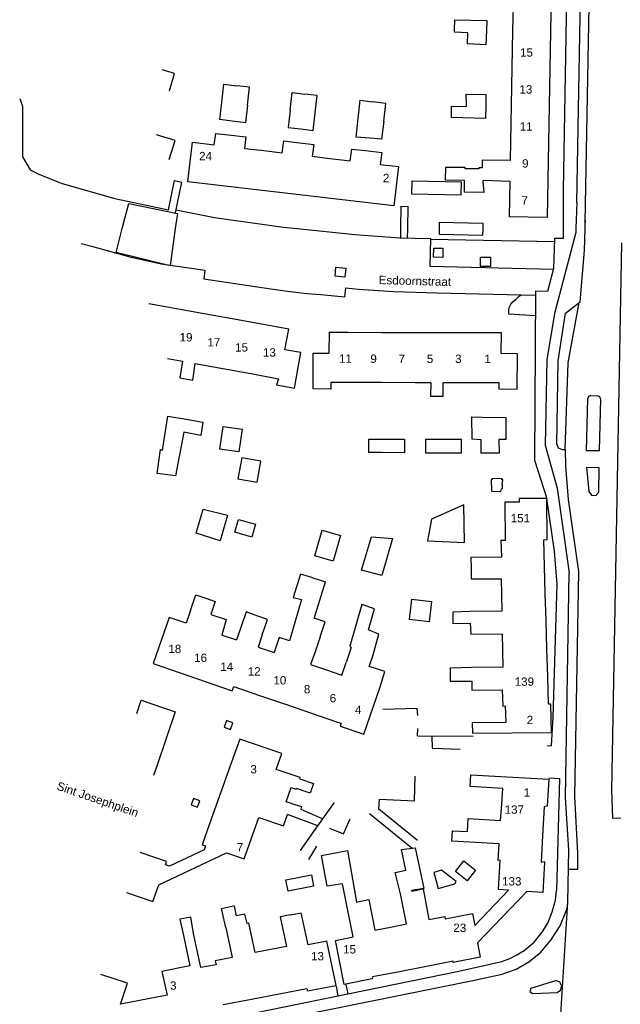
# Model space of a CAD drawing. Extents: x 158343 to 162498, y 431347 to 434500.
# Tile 40 of 248: x 158401 to 158509, y 433860 to 434038. Entities that reach past the tile are written whole.
import ezdxf

# ---------------------------------------------------------------- set-up
doc = ezdxf.new("R2010")
doc.units = 0
doc.header["$LTSCALE"] = 10
doc.header["$MEASUREMENT"] = 0
for name, color, linetype in [('44_plafonds', 8, 'CONTINUOUS'), ('47_binneninrichting', 8, 'CONTINUOUS'), ('HUISNUM', 7, 'CONTINUOUS'), ('STRNM', 7, 'CONTINUOUS')]:
    doc.layers.add(name, color=color, linetype=linetype)
doc.styles.add('Style-STANDARD', font='arial.ttf')

msp = doc.modelspace()

# ---------------------------------------------------------------- linework, layer by layer
at = {"layer": '44_plafonds', "flags": 128}
for points in [[(158489.72, 434035.61), (158489.85, 434042.27)], [(158496.62, 434042.14), (158496.49, 434035.48)], [(158479.21, 434035.81), (158479.23, 434037.61), (158484.99, 434037.51), (158484.94, 434035.7)], [(158484.94, 434035.7), (158484.86, 434033.12), (158481.56, 434033.26), (158481.6, 434035.29), (158479.21, 434035.38), (158479.21, 434035.81)], [(158489.6, 434028.95), (158489.72, 434035.61)], [(158496.49, 434035.48), (158496.37, 434028.82)], [(158427.89, 434024.8), (158428.78, 434027.94), (158426.58, 434028.61)], [(158489.47, 434022.29), (158489.6, 434028.95)], [(158496.37, 434028.82), (158496.24, 434022.16)], [(158437.33, 434022.76), (158437.69, 434025.99), (158440, 434025.72)], [(158441.93, 434022.24), (158442.31, 434025.45), (158440, 434025.72)], [(158449.59, 434021.36), (158449.95, 434024.5), (158452.22, 434024.24)], [(158454.13, 434020.84), (158454.49, 434023.97), (158452.22, 434024.24)], [(158481.33, 434022.44), (158481.32, 434024.19), (158484.85, 434024.13), (158484.81, 434022.38)], [(158439.17, 434019.34), (158436.97, 434019.63), (158437.33, 434022.76)], [(158441.93, 434022.24), (158441.56, 434019.03), (158439.17, 434019.34)], [(158461.84, 434019.81), (158462.2, 434023.14), (158464.51, 434022.84)], [(158466.45, 434019.32), (158466.82, 434022.54), (158464.51, 434022.84)], [(158484.81, 434022.38), (158484.75, 434019.83), (158478.63, 434020.03), (158478.65, 434022.04), (158481.33, 434022.01), (158481.33, 434022.44)], [(158489.34, 434015.62), (158489.47, 434022.29)], [(158496.24, 434022.16), (158496.11, 434015.49)], [(158449.59, 434021.36), (158449.23, 434018.22), (158451.5, 434017.96)], [(158451.5, 434017.96), (158453.77, 434017.69), (158454.13, 434020.84)], [(158463.95, 434016.27), (158461.48, 434016.48), (158461.84, 434019.81)], [(158466.45, 434019.32), (158466.07, 434016.09), (158463.95, 434016.27)], [(158427.81, 434012.42), (158428.89, 434015.85), (158425.56, 434016.91)], [(158435.94, 434015.09), (158436.2, 434017.15), (158438.45, 434016.89)], [(158438.45, 434016.89), (158441.61, 434016.53), (158441.36, 434014.45)], [(158431.62, 434012), (158432.04, 434015.55), (158435.94, 434015.09)], [(158448.18, 434013.65), (158448.48, 434015.8), (158450.83, 434015.52)], [(158450.83, 434015.52), (158453.87, 434015.14), (158453.58, 434013.02)], [(158489.28, 434012.24), (158489.34, 434015.62)], [(158496.11, 434015.49), (158495.99, 434008.83)], [(158441.36, 434014.45), (158444.39, 434014.1)], [(158444.39, 434014.1), (158448.18, 434013.65)], [(158460.39, 434012.21), (158460.73, 434014.32), (158463.19, 434014.04)], [(158463.19, 434014.04), (158466.1, 434013.72), (158465.83, 434011.57)], [(158437.37, 434007.72), (158431.2, 434008.45), (158431.62, 434012)], [(158453.58, 434013.02), (158456.76, 434012.64)], [(158456.76, 434012.64), (158460.39, 434012.21)], [(158465.83, 434011.57), (158469.11, 434011.18), (158468.7, 434007.63)], [(158489.28, 434012.24), (158484.19, 434012.31), (158484.19, 434010.96), (158483.59, 434010.96), (158483.58, 434010.78), (158481.13, 434010.75), (158481.1, 434010.99), (158477.59, 434011.02), (158477.53, 434008.77), (158480.99, 434008.71)], [(158471.52, 434006.22), (158471.57, 434008.62), (158480.38, 434008.44), (158480.33, 434006.03), (158471.52, 434006.22)], [(158489.21, 434008.47), (158484.34, 434008.65), (158484.31, 434008.5), (158484.46, 434006.49), (158480.98, 434006.58), (158480.99, 434008.71)], [(158495.99, 434008.83), (158495.86, 434001.97), (158489.09, 434002.1), (158489.21, 434008.47)], [(158443.55, 434006.99), (158437.37, 434007.72)], [(158449.74, 434006.26), (158443.55, 434006.99)], [(158455.92, 434005.53), (158449.74, 434006.26)], [(158468.7, 434007.63), (158468.28, 434004.08), (158462.11, 434004.8)], [(158462.11, 434004.8), (158455.92, 434005.53)], [(158476.5, 434000), (158476.52, 434001.13), (158484.3, 434000.97), (158484.28, 434000)], [(158484.25, 433998.75), (158476.48, 433998.91), (158476.5, 434000)], [(158484.28, 434000), (158484.25, 433998.75)], [(158429.14, 433985.55), (158424.14, 433986.46)], [(158434.14, 433984.64), (158429.14, 433985.55)], [(158439.14, 433983.73), (158434.14, 433984.64)], [(158444.15, 433982.82), (158439.14, 433983.73)], [(158442.52, 433973.87), (158447.53, 433972.95), (158447.16, 433971.83), (158450.38, 433971.24), (158451.54, 433977.65), (158448.67, 433978.17), (158449.35, 433981.88), (158444.15, 433982.82)], [(158460, 433972.27), (158456.94, 433972.27), (158456.94, 433971.1), (158453.75, 433971.11), (158453.76, 433977.58), (158456.65, 433977.58), (158456.66, 433981.33), (158460.01, 433981.32)], [(158460.01, 433981.32), (158466.06, 433981.31)], [(158466.06, 433981.31), (158472.11, 433981.3)], [(158472.11, 433981.3), (158478.16, 433981.29)], [(158478.16, 433981.29), (158484.21, 433981.28)], [(158484.21, 433981.28), (158487.57, 433981.27), (158487.56, 433977.53), (158490.45, 433977.52), (158490.44, 433971.04), (158487.25, 433971.05), (158487.25, 433972.22), (158484.19, 433972.22)], [(158427.51, 433976.6), (158430.21, 433976.11)], [(158430.21, 433976.11), (158429.76, 433973.13), (158432.09, 433972.72), (158432.52, 433975.69)], [(158432.52, 433975.69), (158437.51, 433974.78)], [(158437.51, 433974.78), (158442.52, 433973.87)], [(158466.05, 433972.26), (158460, 433972.27)], [(158472.1, 433972.24), (158466.05, 433972.26)], [(158474.9, 433972.24), (158472.1, 433972.24)], [(158474.9, 433972.24), (158474.85, 433969.83), (158477.13, 433969.83), (158477.14, 433972.23)], [(158478.14, 433972.23), (158477.14, 433972.23)], [(158484.19, 433972.22), (158478.14, 433972.23)], [(158430.45, 433963.34), (158428.97, 433955.45), (158425.67, 433955.89), (158426.27, 433960.19), (158426.61, 433960.1), (158427.57, 433966.22), (158430.86, 433965.64)], [(158430.86, 433965.64), (158433.88, 433965.1), (158433.51, 433962.7), (158430.45, 433963.34)], [(158483.98, 433961.96), (158482.37, 433962.05), (158482.34, 433966.09), (158484.18, 433966.05)], [(158484.18, 433966.05), (158488.45, 433965.97), (158488.44, 433961.99), (158487.17, 433962.01), (158487.21, 433959.55), (158483.98, 433959.56), (158483.98, 433961.96)], [(158437.54, 433964.36), (158440.96, 433963.87), (158440.37, 433959.76), (158436.95, 433960.25), (158437.54, 433964.36)], [(158466.02, 433959.64), (158463.76, 433959.65), (158463.77, 433962.09), (158466.03, 433962.08)], [(158466.03, 433962.08), (158470.2, 433962.07), (158470.19, 433959.63), (158466.02, 433959.64)], [(158478.13, 433962.03), (158473.94, 433962.03), (158473.94, 433959.6), (158478.12, 433959.6)], [(158478.12, 433959.6), (158480.48, 433959.6), (158480.48, 433962.02), (158478.13, 433962.03)], [(158440.21, 433954.93), (158443.68, 433954.31), (158444.35, 433958.12), (158440.88, 433958.73), (158440.21, 433954.93)], [(158485.89, 433954.77), (158485.81, 433954.77), (158485.84, 433952.67), (158487.55, 433952.64), (158487.63, 433953.14)], [(158487.71, 433954.74), (158487.7, 433954.97), (158485.89, 433954.9), (158485.89, 433954.77)], [(158487.75, 433953.89), (158487.88, 433954.74), (158487.71, 433954.74)], [(158487.75, 433953.89), (158487.77, 433953.15), (158487.63, 433953.14)], [(158495.26, 433943.96), (158495.87, 433943.97), (158495.81, 433951.4), (158490.81, 433951.35), (158490.82, 433950.71), (158488.23, 433950.69), (158488.34, 433943.84)], [(158437, 433943.76), (158432.68, 433945.11), (158433.97, 433949.43), (158438.32, 433948.38), (158437, 433943.76)], [(158480.98, 433943.46), (158480.89, 433950.21), (158475.07, 433947.63), (158474.32, 433943.76), (158480.98, 433943.46)], [(158439.65, 433945.29), (158440.3, 433947.6), (158443.35, 433946.74), (158442.7, 433944.43), (158439.65, 433945.29)], [(158457.33, 433940.09), (158454.06, 433941.04), (158455.38, 433945.65), (158458.66, 433944.71), (158457.33, 433940.09)], [(158466.11, 433937.53), (158462.47, 433938.44), (158464.27, 433944.5), (158468.05, 433944.18), (158466.11, 433937.53)], [(158488.34, 433943.84), (158487.56, 433943.83), (158487.67, 433940.81), (158482.15, 433940.76), (158482.18, 433938.82)], [(158495.4, 433939.2), (158495.26, 433943.96)], [(158482.18, 433938.82), (158482.22, 433936.88), (158487.59, 433936.93), (158487.64, 433934)], [(158495.54, 433934.22), (158495.4, 433939.2)], [(158453.51, 433937.12), (158451.45, 433937.77), (158450.15, 433933.56), (158451.65, 433933.16), (158449.49, 433925.75), (158447.63, 433926.34), (158446.73, 433923.64)], [(158453.51, 433937.12), (158455.96, 433936.36)], [(158454.09, 433929.75), (158453.94, 433929.79), (158455.96, 433936.36)], [(158431.69, 433931.22), (158432.65, 433934.03), (158434.43, 433933.42)], [(158487.64, 433934), (158487.69, 433931.06), (158481.95, 433931.01)], [(158495.68, 433929.38), (158495.54, 433934.22)], [(158434.43, 433933.42), (158436.13, 433932.83), (158435.33, 433930.51)], [(158463.83, 433927.66), (158463.73, 433927.7), (158464.78, 433931.52), (158462.52, 433932.27), (158460.34, 433924.77), (158460.6, 433924.53)], [(158471.53, 433933.23), (158475.03, 433932.81), (158474.6, 433929.19), (158471.1, 433929.61), (158471.53, 433933.23)], [(158430.9, 433928.93), (158427.8, 433929.96), (158424.95, 433921.64), (158429.81, 433919.97)], [(158431.69, 433931.22), (158430.9, 433928.93)], [(158435.33, 433930.51), (158438.08, 433929.59), (158437.3, 433926.79)], [(158443.79, 433930.21), (158441.66, 433930.94), (158440.7, 433928.13)], [(158444.58, 433926.8), (158445.54, 433929.61), (158443.79, 433930.21)], [(158481.95, 433931.01), (158478.9, 433930.93), (158478.9, 433928.89), (158482.03, 433928.91)], [(158440.7, 433928.13), (158439.96, 433925.9)], [(158455.01, 433926.49), (158455.89, 433929.18), (158454.09, 433929.75)], [(158482.03, 433928.91), (158482.11, 433926.97), (158487.76, 433927.02), (158487.82, 433924.01)], [(158495.83, 433924.24), (158495.68, 433929.38)], [(158437.3, 433926.79), (158437.38, 433926.77)], [(158437.38, 433926.77), (158439.96, 433925.9)], [(158444.58, 433926.8), (158443.86, 433924.6)], [(158455.01, 433926.49), (158454.08, 433923.76)], [(158464.52, 433923.19), (158465.59, 433926.95), (158463.83, 433927.66)], [(158443.86, 433924.6), (158446.73, 433923.64)], [(158454.08, 433923.76), (158453.28, 433921.46)], [(158460.6, 433924.53), (158459.68, 433921.84)], [(158463.81, 433921.13), (158464.52, 433923.19)], [(158487.82, 433924.01), (158487.87, 433920.99), (158482.26, 433920.94)], [(158495.97, 433919.3), (158495.83, 433924.24)], [(158453.28, 433921.46), (158456.14, 433920.5)], [(158458.9, 433919.58), (158459.68, 433921.84)], [(158465.72, 433917.3), (158466.64, 433920.2), (158463.81, 433921.13)], [(158429.81, 433919.97), (158434.49, 433918.36)], [(158456.14, 433920.5), (158458.9, 433919.58)], [(158482.26, 433920.94), (158478.4, 433920.82), (158478.42, 433918.47), (158482.3, 433918.49)], [(158496.11, 433914.33), (158495.97, 433919.3)], [(158434.49, 433918.36), (158439.19, 433916.75), (158439.46, 433917.51)], [(158439.46, 433917.51), (158444.11, 433915.91)], [(158482.3, 433918.49), (158482.33, 433916.88), (158487.79, 433916.93), (158487.9, 433914), (158488.3, 433914.01)], [(158444.11, 433915.91), (158448.79, 433914.31)], [(158458.15, 433911.1), (158458.79, 433910.88), (158458.62, 433910.37), (158462.84, 433908.92), (158465.72, 433917.3)], [(158448.79, 433914.31), (158453.47, 433912.7)], [(158488.3, 433914.01), (158488.41, 433911.05), (158482.38, 433910.99), (158482.42, 433909.08), (158496.64, 433909.22), (158496.56, 433914.33), (158496.11, 433914.33)], [(158453.47, 433912.7), (158458.15, 433911.1)], [(158451.34, 433900.86), (158451.43, 433901.11), (158447.06, 433902.59), (158448.08, 433905.47), (158440.54, 433908.01), (158438.77, 433903.04)], [(158438.77, 433903.04), (158437.14, 433898.48)], [(158487.73, 433896.29), (158487.89, 433899.16), (158482.03, 433899.49), (158482.15, 433901.61), (158496.17, 433900.81), (158495.89, 433895.96), (158495.34, 433895.85)], [(158451.34, 433900.86), (158453.8, 433900.05), (158453.21, 433898.27), (158450.73, 433899.13)], [(158437.14, 433898.48), (158435.1, 433892.75)], [(158448.89, 433896.75), (158449.81, 433899.32)], [(158449.81, 433899.32), (158450.69, 433899.02), (158450.73, 433899.13)], [(158449.83, 433896.44), (158448.89, 433896.75)], [(158449.83, 433896.44), (158451.65, 433895.88), (158451.5, 433895.43), (158455.49, 433893.65)], [(158481.51, 433891.39), (158481.64, 433893.71), (158487.45, 433893.38), (158487.73, 433896.29)], [(158442.64, 433890.2), (158443.98, 433893.94), (158448.4, 433892.44), (158449.11, 433894.44)], [(158454.61, 433892.4), (158449.11, 433894.44)], [(158495.34, 433895.85), (158495.04, 433890.63)], [(158435.1, 433892.75), (158433.77, 433889.01), (158434.39, 433888.8), (158434.14, 433888.11), (158427.86, 433885.16), (158427.13, 433885.41), (158427.34, 433886.01), (158422.6, 433887.61)], [(158454.61, 433892.4), (158455.49, 433893.65)], [(158487.4, 433886.16), (158487.41, 433886.25), (158487.04, 433886.17), (158487.21, 433889.18), (158478.73, 433889.66), (158478.83, 433891.54), (158481.51, 433891.39)], [(158420.16, 433880.38), (158424.87, 433878.79), (158425.95, 433881.81), (158438.14, 433887.53), (158441.31, 433886.46), (158442.64, 433890.2)], [(158495.04, 433890.63), (158494.77, 433885.85)], [(158459.76, 433878.34), (158459, 433881.99), (158456.26, 433881.55), (158455.23, 433887.09), (158459.91, 433887.96), (158461.54, 433878.69)], [(158470.41, 433884.42), (158469.62, 433888.13), (158472.11, 433888.43), (158473.67, 433881.14), (158471.46, 433880.74)], [(158477.52, 433875.66), (158482.46, 433876.63), (158482.88, 433874.48), (158488.94, 433880.82), (158487.11, 433880.92), (158487.4, 433886.16)], [(158495.37, 433885.82), (158495.07, 433880.43), (158492.22, 433880.59), (158483.34, 433871.31), (158483.84, 433868.76), (158478.98, 433867.81), (158478.93, 433868.04)], [(158479.36, 433884.19), (158480.88, 433886.12), (158482.99, 433884.42), (158481.47, 433882.49), (158479.36, 433884.19)], [(158494.77, 433885.85), (158495.38, 433885.98), (158495.37, 433885.82)], [(158469.46, 433880.16), (158468.51, 433884), (158470.41, 433884.42)], [(158476.85, 433884.43), (158475.48, 433884.02), (158476.24, 433881.13), (158479.23, 433881.95), (158479.48, 433882.36), (158476.85, 433884.43)], [(158448.85, 433882.66), (158453.42, 433883.57), (158453.83, 433881.53), (158449.26, 433880.62), (158448.85, 433882.66)], [(158471.48, 433880.64), (158471.46, 433880.74)], [(158471.48, 433880.64), (158473.52, 433881.04), (158474.59, 433875.55), (158477.43, 433876.11), (158477.52, 433875.66)], [(158461.54, 433878.69), (158461.76, 433878.73)], [(158461.76, 433878.73), (158463.77, 433879.12), (158464.85, 433873.64), (158467.68, 433874.19)], [(158467.68, 433874.19), (158470.52, 433874.75), (158469.46, 433880.16)], [(158438.03, 433874.08), (158437.25, 433877.55), (158439.41, 433878.01)], [(158439.41, 433878.01), (158439.51, 433878.03), (158439.89, 433876.22)], [(158449.69, 433876.4), (158451.61, 433876.77)], [(158452.62, 433863.12), (158452.71, 433862.68), (158457.88, 433863.68), (158456.18, 433871.61), (158452.85, 433870.97), (158451.61, 433876.77)], [(158464.42, 433865.19), (158464.4, 433865.19), (158464.38, 433864.84), (158459.34, 433863.84), (158457.78, 433871.78), (158460.92, 433872.4), (158459.76, 433878.34)], [(158432.23, 433873.03), (158431.7, 433875.98), (158429.73, 433875.61), (158430.39, 433872.67)], [(158441.86, 433874.82), (158441.47, 433876.53), (158439.89, 433876.22)], [(158449.61, 433876.38), (158447.78, 433876.03), (158448.92, 433870.66), (158446.11, 433870.12)], [(158449.61, 433876.38), (158449.69, 433876.4)], [(158438.03, 433874.08), (158439.18, 433868.71), (158436.11, 433868.11), (158436.26, 433867.4)], [(158446.11, 433870.12), (158443.29, 433869.58), (158442.16, 433874.87), (158441.86, 433874.82)], [(158430.39, 433872.67), (158431.56, 433867.17)], [(158436.26, 433867.4), (158433.55, 433866.88), (158432.23, 433873.03)], [(158478.93, 433868.04), (158474.14, 433867.1)], [(158431.56, 433867.17), (158426.52, 433866.2), (158427.43, 433861.92), (158419.06, 433860.3), (158420.29, 433864.09), (158415.51, 433865.65)], [(158469.26, 433866.14), (158464.42, 433865.19)], [(158474.14, 433867.1), (158469.26, 433866.14)], [(158447.64, 433862.16), (158452.62, 433863.12)], [(158437.54, 433860.21), (158442.66, 433861.2)], [(158442.66, 433861.2), (158447.64, 433862.16)]]:
    msp.add_lwpolyline(points, dxfattribs=at)
at = {"layer": '47_binneninrichting', "flags": 128}
for points in [[(158502.73, 434001.09), (158503.82, 434059.7), (158504.08, 434062.15), (158504.51, 434064.12), (158508.25, 434077.09), (158508.76, 434079.41), (158509, 434081.34), (158508.95, 434083.13), (158508.73, 434084.53), (158508.48, 434085.29), (158506.88, 434087.49), (158506.42, 434086.13), (158506.27, 434084.84), (158505.76, 434070.49), (158505.62, 434069.74), (158503.72, 434070.37)], [(158470.57, 434059.92), (158499.64, 434058.9), (158498.74, 434006.94), (158498.74, 434000)], [(158501.19, 434004.7), (158502.05, 434051.71), (158502.04, 434053.73), (158501.92, 434055.82), (158501.63, 434059.11), (158501.62, 434060.08), (158501.63, 434060.42)], [(158400.91, 434023.44), (158401.39, 434022.06), (158401.39, 434012.94), (158402.77, 434010.6), (158404.45, 434009.76), (158408.56, 434008.11), (158418.04, 434005.44), (158427.67, 434003.37), (158428.8, 434008.66)], [(158428.8, 434008.66), (158430.09, 434008.38)], [(158428.93, 434002.83), (158430.09, 434008.38)], [(158419.37, 434000), (158420.56, 434004.54), (158429.29, 434002.74)], [(158501.19, 434004.7), (158501.05, 434000)], [(158429.29, 434002.74), (158428.91, 434000)], [(158429.08, 434003.4), (158436.01, 434001.99), (158448.43, 434000.25), (158450.86, 434000)], [(158469.53, 434004.01), (158469.48, 434000)], [(158469.53, 434004.01), (158470.83, 434003.97)], [(158470.76, 434000), (158470.83, 434003.97)], [(158502.7, 434000), (158502.73, 434001.09)], [(158502.73, 434001.49), (158502.73, 434001.09)], [(158428.91, 434000), (158427.97, 433993.29), (158418.25, 433995.72), (158419.37, 434000)], [(158450.86, 434000), (158461.24, 433998.93), (158469.34, 433998.33), (158474.86, 433998.21), (158474.74, 433993.26), (158497.01, 433992.7)], [(158469.48, 434000), (158469.46, 433998.33)], [(158470.72, 433998.24), (158470.76, 434000)], [(158501.05, 434000), (158501.03, 433999.29), (158497.18, 433984.69), (158495.81, 433976.38), (158495.5, 433960.97), (158497.69, 433953.24), (158499.86, 433937.98)], [(158497.6, 433961.19), (158497.86, 433976.16), (158499.16, 433984.79), (158501.81, 433986.8), (158502.6, 433996.07), (158502.7, 434000)], [(158498.74, 434000), (158498.74, 433998.19)], [(158411.99, 433997.33), (158413.85, 433996.82), (158420.73, 433994.94), (158426.36, 433993.65), (158434.27, 433992.51), (158434.05, 433990.97), (158446.11, 433989.17)], [(158474.86, 433998.09), (158497.19, 433997.67)], [(158498.74, 433998.19), (158497.2, 433998.19), (158497.04, 433992.81), (158495.91, 433988.67), (158493.79, 433988.72), (158493.57, 433958.31), (158495.81, 433951.4)], [(158509.26, 433997.46), (158507.43, 433898.78), (158507.62, 433893.78), (158509.14, 433893.84)], [(158475.43, 433994.84), (158475.45, 433996.48), (158477.12, 433996.46), (158477.1, 433994.82), (158475.43, 433994.84)], [(158483.85, 433993.19), (158483.85, 433994.85), (158485.65, 433994.85), (158485.66, 433993.19), (158483.85, 433993.19)], [(158457.68, 433991.42), (158457.82, 433993.04), (158459.6, 433992.88), (158459.46, 433991.27), (158457.68, 433991.42)], [(158446.11, 433989.17), (158449.15, 433988.75)], [(158449.15, 433988.75), (158452.58, 433988.31), (158455.1, 433988.12), (158459.43, 433987.68), (158459.61, 433989.33), (158461.89, 433989.07), (158468.19, 433988.68), (158476.07, 433988.43), (158493.78, 433987.99)], [(158493.76, 433984.29), (158488.96, 433984.59), (158488.99, 433984.86), (158488.96, 433985.28), (158489.02, 433985.76), (158489.32, 433986.39), (158489.77, 433986.84), (158490.28, 433987.29), (158490.91, 433987.86), (158491.2, 433988.07)], [(158499.14, 433960.18), (158499.65, 433975.81), (158501.66, 433986.68)], [(158505.49, 433969.33), (158505.25, 433959.95), (158502.96, 433959.99), (158503.19, 433969.4)], [(158503.7, 433969.91), (158503.33, 433969.78), (158503.19, 433969.4)], [(158503.7, 433969.91), (158505.01, 433969.86)], [(158505.49, 433969.33), (158505.38, 433969.72), (158505.01, 433969.86)], [(158497.6, 433961.19), (158497.86, 433960.48), (158498.56, 433960.2)], [(158498.56, 433960.2), (158499.14, 433960.18), (158499.16, 433957.23), (158499.67, 433951.2), (158501.51, 433938.25), (158500.81, 433897.67), (158501.36, 433887.48), (158501.34, 433884.56), (158499.75, 433884.53)], [(158505.16, 433952.54), (158505.22, 433956.92), (158502.93, 433956.96), (158503.4, 433952.61)], [(158497.21, 433941.91), (158495.81, 433951.4)], [(158503.4, 433952.61), (158503.85, 433951.95), (158504.65, 433951.92), (158505.16, 433952.54)], [(158497.5, 433929.92), (158497.66, 433935.92), (158497.21, 433941.91)], [(158499.48, 433877.54), (158499.59, 433878.68), (158499.78, 433888.02), (158499.17, 433897.51), (158499.86, 433937.98)], [(158495.9, 433906.82), (158496.68, 433906.87), (158496.97, 433912.01), (158497.5, 433929.92)], [(158421.99, 433912.66), (158422.78, 433915.05), (158428.9, 433912.97), (158425.68, 433903.32), (158424.99, 433901.46)], [(158472.56, 433912.28), (158472.44, 433913.57), (158466.26, 433913.39)], [(158437.73, 433910.2), (158438.88, 433909.79), (158439.29, 433910.94), (158438.15, 433911.37), (158437.73, 433910.2)], [(158472.5, 433908.62), (158472.59, 433909.94)], [(158472.5, 433908.62), (158482.55, 433908.59)], [(158475.11, 433908.62), (158475.17, 433906.4), (158480.21, 433906.25)], [(158465.69, 433897.19), (158471.96, 433896.92), (158472.11, 433901.39)], [(158496.17, 433901.04), (158498.07, 433900.93), (158497.58, 433880.75)], [(158431.78, 433896.19), (158432.92, 433895.77), (158433.32, 433896.9), (158432.18, 433897.34), (158431.78, 433896.19)], [(158455.49, 433893.65), (158457.56, 433896.59)], [(158472.51, 433889.8), (158465.54, 433895.42), (158465.69, 433897.19)], [(158463.86, 433894.61), (158471.57, 433888.37)], [(158456.69, 433892), (158459.18, 433890.95), (158460.38, 433893.68)], [(158451.49, 433887.97), (158454.61, 433892.4)], [(158452.97, 433886.33), (158454.38, 433888.73)], [(158437.37, 433857.5), (158480, 433866.26), (158487.71, 433867.97), (158489.15, 433868.54), (158490.32, 433869.14), (158491.73, 433869.98), (158493.56, 433871.45), (158495, 433873.28), (158496.02, 433874.9), (158496.8, 433876.91), (158497.37, 433879.01), (158497.58, 433880.75)], [(158498.23, 433856.59), (158499.59, 433878.68)], [(158496.53, 433871.84), (158498.21, 433874.42), (158499.26, 433876.91), (158499.48, 433877.54)], [(158408.71, 433849.65), (158415.91, 433851.24), (158427.13, 433853.4), (158436.94, 433855.38), (158450.96, 433858.19), (158482.52, 433864.55), (158487.77, 433865.69), (158490.32, 433866.62), (158492.57, 433867.94), (158494.73, 433869.68), (158496.53, 433871.84)], [(158492.93, 433863.15), (158497.43, 433864.58)], [(158497.67, 433862.37), (158498.3, 433862.82), (158498.49, 433863.58), (158498.15, 433864.28), (158497.43, 433864.58)], [(158457.86, 433863.53), (158458.19, 433861.79)], [(158459.63, 433863.86), (158459.96, 433862.15)], [(158492.93, 433863.15), (158492.78, 433862.58), (158493.22, 433862.2)], [(158493.22, 433862.2), (158497.67, 433862.37)]]:
    msp.add_lwpolyline(points, dxfattribs=at)

# ---------------------------------------------------------------- texts
at = {"layer": 'HUISNUM', "style": 'Style-STANDARD'}
for s, p in [('15', (158490.99, 434030.98)), ('11', (158490.93, 434017.66)), ('24', (158433.21, 434012.31)), ('2', (158466.3, 434008.36)), ('17', (158434.69, 433978.76)), ('15', (158439.69, 433977.85)), ('13', (158444.7, 433976.94)), ('5', (158474.21, 433975.79)), ('3', (158479.3, 433975.79)), ('1', (158484.57, 433975.78)), ('151', (158489.3, 433947.09)), ('16', (158432.31, 433921.93)), ('12', (158441.96, 433919.49)), ('10', (158446.58, 433917.88)), ('8', (158452.07, 433916.28)), ('139', (158490.02, 433917.64)), ('6', (158456.72, 433914.67)), ('2', (158492.19, 433910.74)), ('3', (158442.44, 433901.86)), ('1', (158491.64, 433897.66)), ('137', (158488.21, 433894.59)), ('7', (158439.99, 433887.81)), ('133', (158487.75, 433881.67)), ('23', (158478.98, 433873.3)), ('13', (158453.36, 433868.18)), ('15', (158459.13, 433869.42)), ('3', (158427.98, 433862.89))]:
    msp.add_text(s, height=1.5, dxfattribs=at).set_placement(p)
for s, p in [('13', (158490.87, 434024.32)), ('9', (158491.36, 434010.99)), ('7', (158491.24, 434004.33)), ('19', (158429.69, 433979.67)), ('11', (158458.39, 433975.82)), ('9', (158464.04, 433975.81)), ('7', (158469.13, 433975.8)), ('18', (158427.67, 433923.54)), ('14', (158437.02, 433920.33)), ('4', (158461.26, 433912.56))]:
    msp.add_text(s, height=1.5, rotation=0.0573, dxfattribs=at).set_placement(p)
at = {"layer": 'STRNM', "style": 'Style-STANDARD'}
for s, rotation, p in [('Esdoornstraat', 358.3961, (158465.52, 433990.01)), ('Sint Josephplein', 340.9669, (158407.44, 433898.99))]:
    msp.add_text(s, height=1.5, rotation=rotation, dxfattribs=at).set_placement(p)

doc.saveas('drawing.dxf')
